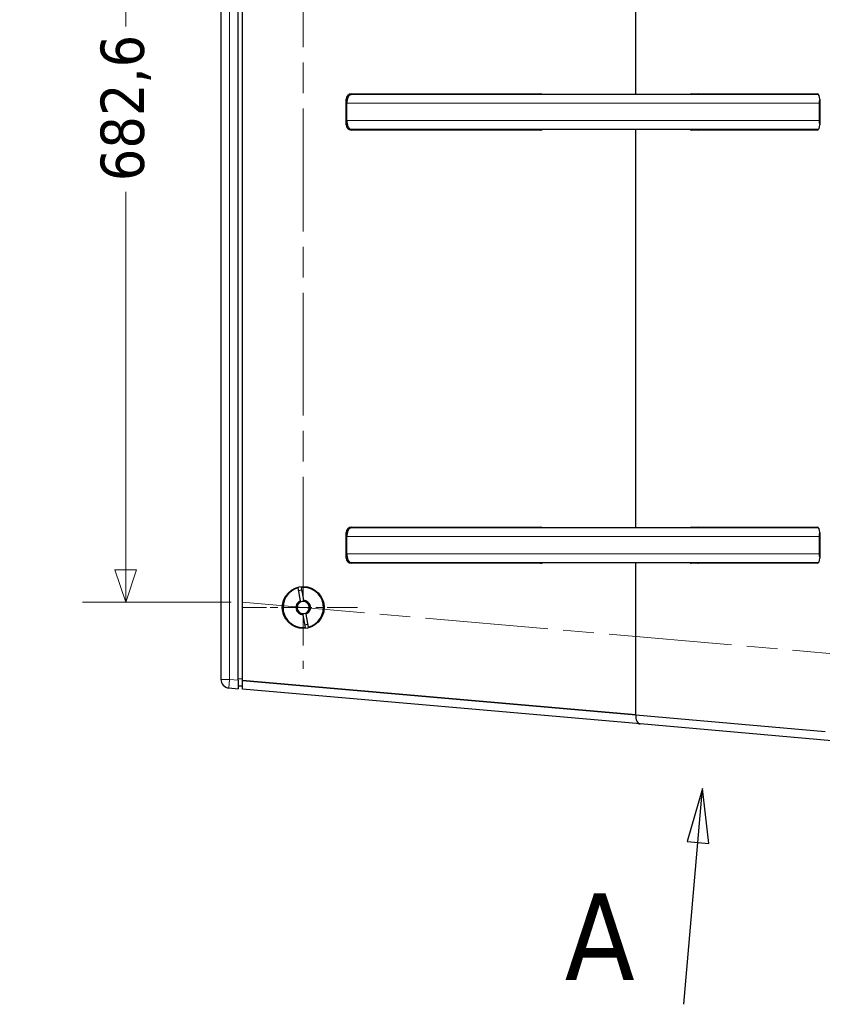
# Model space of a CAD drawing. Header units: millimetres. Extents: x -2236 to 4365, y 90 to 3088.
# Tile 36 of 39: x 2178 to 2733, y 1602 to 2284. Entities that reach past the tile are written whole.
import ezdxf

# ---------------------------------------------------------------- set-up
doc = ezdxf.new("R2010")
doc.units = ezdxf.units.MM
doc.header["$LTSCALE"] = 15
doc.linetypes.add('CHAIN', pattern=[0.3543, 0.2362, -0.0295, 0.0591, -0.0295])
doc.linetypes.add('LONG_DASH_DOTTED', pattern=[0.3001, 0.2362, -0.0295, 0.0049, -0.0295])
for name, color, linetype, lineweight, true_color in [('Centro (ISO)', 7, 'Continuous', 15, 0x0080bf), ("Linea d'asse (ISO)", 7, 'LONG_DASH_DOTTED', 15, 0xff0080), ('Quota (ISO)', 7, 'Continuous', 15, 0x008000), ('Visibile sottile (ISO)', 9, 'Continuous', 18, 0x808080)]:
    doc.layers.add(name, color=color, linetype=linetype, lineweight=lineweight, true_color=true_color)
doc.layers.add('Linea di sezione (ISO)', color=7, linetype='CHAIN', lineweight=25)
doc.layers.add('Visibile (ISO)', color=7, linetype='Continuous', lineweight=25)
doc.styles.add('Etichetta testo (ISO)', font='tahoma.ttf')
doc.styles.add('Testo nota (ISO)', font='tahoma.ttf')
doc.dimstyles.new('Default (ISO)', dxfattribs={"dimscale": 15, "dimtxt": 2, "dimasz": 1.5, "dimexe": 2, "dimexo": 0.5, "dimgap": 0.5, "dimtad": 1, "dimtoh": 1, "dimrnd": 1e-08, "dimtxsty": 'Testo nota (ISO)', "dimblk": 'Filled-1', "dimcen": 0.09, "dimdle": 10, "dimclrd": 256, "dimclre": 256, "dimclrt": 256, "dimazin": 2, "dimtfac": 0.75, "dimtmove": 0, "dimatfit": 3, "dimfxl": 0, "dimtolj": 1, "dimtzin": 0, "dimlwd": -1, "dimlwe": -1, "dimarcsym": 0})

# ---------------------------------------------------------------- blocks, each defined once
blk = doc.blocks.new('SezioneConv2d0')
at = {"layer": 'Linea di sezione (ISO)', "linetype": 'Continuous'}
for p, q in [((176.696, 116.752), (175.98, 114.305)), ((176.478, 114.261), (176.696, 116.752)), ((176.976, 114.218), (176.696, 116.752)), ((175.824, 106.79), (176.478, 114.261)), ((175.98, 114.305), (176.976, 114.218))]:
    blk.add_line(p, q, dxfattribs=at)
at = {"layer": 'Linea di sezione (ISO)', "linetype": 'Continuous', "flags": 128}
blk.add_lwpolyline([(176.976, 114.218), (176.696, 116.752), (175.98, 114.305), (176.976, 114.218)], dxfattribs=at)
at = {"layer": 'Linea di sezione (ISO)'}
blk.add_solid([(176.976, 114.218), (176.696, 116.752), (175.98, 114.305), (176.976, 114.218)], dxfattribs=at)
at = {"layer": 'Linea di sezione (ISO)', "insert": (170.336, 107.919), "char_height": 4, "attachment_point": 7, "style": 'Etichetta testo (ISO)'}
blk.add_mtext('A', dxfattribs=at)
blk = doc.blocks.new('Filled-1')
at = {"color": 0}
for p, q in [((0, 0), (-1, 0.333)), ((-1, 0.333), (-1, -0.333)), ((-1, 0), (0, 0)), ((-1, -0.333), (0, 0))]:
    blk.add_line(p, q, dxfattribs=at)
at = {"color": 0, "flags": 128}
blk.add_lwpolyline([(-1, -0.333), (0, 0), (-1, 0.333), (-1, -0.333)], dxfattribs=at)
at = {"color": 0}
blk.add_solid([(-1, -0.333), (0, 0), (-1, 0.333), (-1, -0.333)], dxfattribs=at)
blk = doc.blocks.new('*D19')
at = {"layer": 'Defpoints', "color": 0, "transparency": 16777216}
for p in [(2980.54, 2676.18), (-2236.49, 2219.75), (3189.41, 2061.87), (2980.54, 1763.32)]:
    blk.add_point(p, dxfattribs=at)
at = {"layer": 'Quota (ISO)', "transparency": 16777216}
for p, q in [((2988.02, 2676.83), (3200.94, 2695.46)), ((2988.02, 1762.66), (3200.94, 1744.03))]:
    blk.add_line(p, q, dxfattribs=at)
blk.add_arc((-2236.49, 2219.75), 5428.2, 355.23749, 4.76251, dxfattribs=at)
at = {"layer": 'Quota (ISO)', "transparency": 16777216, "xscale": 22.5, "yscale": 22.5, "zscale": 22.5}
for p, rotation in [((3171.05, 2692.85), 94.88125373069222), ((3171.05, 1746.65), 265.1187462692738)]:
    blk.add_blockref('Filled-1', p, dxfattribs=dict(at, rotation=rotation))
at = {"layer": 'Quota (ISO)', "transparency": 16777216, "insert": (3168.59, 2190.81), "char_height": 30, "attachment_point": 4, "rotation": 90, "style": 'Testo nota (ISO)'}
blk.add_mtext('\\A1;10°', dxfattribs=at)
blk = doc.blocks.new('*D31')
at = {"layer": 'Defpoints', "color": 0, "transparency": 16777216}
for p in [(2336.54, 2562.89), (2251.18, 1880.31), (2331.71, 1880.31)]:
    blk.add_point(p, dxfattribs=at)
at = {"layer": 'Quota (ISO)', "transparency": 16777216}
for p, q in [((2329.04, 2562.89), (2221.18, 2562.89)), ((2251.18, 2540.39), (2251.18, 2278.86)), ((2251.18, 1902.81), (2251.18, 2164.34)), ((2324.21, 1880.31), (2221.18, 1880.31))]:
    blk.add_line(p, q, dxfattribs=at)
at = {"layer": 'Quota (ISO)', "transparency": 16777216, "xscale": 22.5, "yscale": 22.5, "zscale": 22.5}
for p, rotation in [((2251.18, 2562.89), 90), ((2251.18, 1880.31), 270)]:
    blk.add_blockref('Filled-1', p, dxfattribs=dict(at, rotation=rotation))
at = {"layer": 'Quota (ISO)', "transparency": 16777216, "insert": (2251.18, 2171.84), "char_height": 30, "attachment_point": 4, "rotation": 90, "style": 'Testo nota (ISO)'}
blk.add_mtext('\\A1;682,6', dxfattribs=at)

msp = doc.modelspace()

# ---------------------------------------------------------------- linework, layer by layer
at = {"layer": 'Centro (ISO)', "linetype": 'CHAIN', "ltscale": 5.92634}
msp.add_line((2411.544, 1876.608), (2331.544, 1876.608), dxfattribs=at)
at = {"layer": "Linea d'asse (ISO)", "linetype": 'CHAIN', "ltscale": 23.990969}
for p, q in [((2374.044, 2604.576), (2374.044, 1834.108)), ((2331.706, 1880.312), (2828.573, 1836.842))]:
    msp.add_line(p, q, dxfattribs=at)
at = {"layer": 'Visibile (ISO)'}
for p, q in [((2332.044, 1826.076), (2332.044, 2613.42)), ((2317.044, 2588.338), (2317.044, 1826.863)), ((2329.044, 1826.338), (2329.044, 2588.338)), ((2604.253, 2231.748), (2604.253, 2507.748)), ((2604.253, 2231.748), (2604.253, 2507.748)), ((2730.636, 2231.748), (2407.267, 2231.748)), ((2407.353, 2232.248), (2538.178, 2232.248)), ((2642.425, 2232.248), (2729.721, 2232.248)), ((2403.753, 2210.848), (2403.753, 2228.648)), ((2404.253, 2213.748), (2404.253, 2225.748)), ((2731.271, 2213.748), (2731.271, 2225.748)), ((2731.521, 2228.648), (2731.521, 2210.848)), ((2407.267, 2207.748), (2730.636, 2207.748)), ((2538.178, 2207.248), (2407.353, 2207.248)), ((2604.253, 1931.748), (2604.253, 2207.748)), ((2604.253, 1931.748), (2604.253, 2207.748)), ((2729.721, 2207.248), (2642.425, 2207.248)), ((2730.636, 1931.748), (2407.267, 1931.748)), ((2407.353, 1932.248), (2538.178, 1932.248)), ((2642.425, 1932.248), (2729.721, 1932.248)), ((2403.753, 1910.848), (2403.753, 1928.648)), ((2404.253, 1913.748), (2404.253, 1925.748)), ((2731.271, 1913.748), (2731.271, 1925.748)), ((2731.521, 1928.648), (2731.521, 1910.848)), ((2407.267, 1907.748), (2730.636, 1907.748)), ((2538.178, 1907.248), (2407.353, 1907.248)), ((2604.253, 1802.261), (2604.253, 1907.748)), ((2604.253, 1802.261), (2604.253, 1907.748)), ((2729.721, 1907.248), (2642.425, 1907.248)), ((2372.209, 1881.259), (2370.634, 1890.186)), ((2372.604, 1890.533), (2374.178, 1881.606)), ((2375.484, 1862.682), (2373.91, 1871.609)), ((2375.88, 1871.957), (2377.454, 1863.029)), ((2322.521, 1820.886), (2329.044, 1820.315)), ((2329.044, 1826.338), (2329.044, 1820.315)), ((2329.044, 1822.315), (2332.044, 1822.315)), ((2332.044, 1826.076), (2604.253, 1802.261)), ((2332.044, 1820.053), (2332.044, 1826.076)), ((2604.253, 1802.261), (2332.044, 1826.076)), ((2607.175, 1795.982), (2332.044, 1820.053)), ((2604.253, 1802.261), (2735.312, 1790.795)), ((2604.253, 1802.261), (2735.317, 1790.794)), ((2739.965, 1784.365), (2607.175, 1795.982))]:
    msp.add_line(p, q, dxfattribs=at)
msp.add_circle((2374.044, 1876.608), 14.5, dxfattribs=at)
for centre, radius, start, end in [((2407.353, 2228.648), 3.6, 90, 180), ((2538.178, 2228.648), 3.6, 59.441568, 90), ((2407.353, 2210.848), 3.6, 180, 270), ((2538.178, 2210.848), 3.6, 270, 300.558432), ((2407.353, 1928.648), 3.6, 90, 180), ((2538.178, 1928.648), 3.6, 59.441568, 90), ((2407.353, 1910.848), 3.6, 180, 270), ((2538.178, 1910.848), 3.6, 270, 300.558432), ((2374.044, 1876.608), 14, 104.096044, 275.903956), ((2374.044, 1876.608), 14, 284.096044, 95.903956), ((2374.044, 1876.608), 12, 95.219808, 104.780192), ((2374.044, 1876.608), 5, 111.536959, 268.463041), ((2374.044, 1876.608), 4.188, 113.814396, 266.185604), ((2374.044, 1876.608), 4.188, 86.185604, 113.814396), ((2374.044, 1876.608), 5, 291.536959, 88.463041), ((2374.044, 1876.608), 4.188, 293.814396, 86.185604), ((2374.044, 1876.608), 4.188, 266.185604, 293.814396), ((2374.044, 1876.608), 12, 275.219808, 284.780192), ((2323.044, 1826.863), 6, 180, 265)]:
    msp.add_arc(centre, radius, start, end, dxfattribs=at)
for centre, major_axis, ratio, start_param, end_param in [((2642.425, 2228.648), (0, 3.6), 0.5, 0, 0.5333452), ((2647.621, 2228.648), (0, 3.6), 0.5, 0, 0.5333452), ((2729.721, 2228.648), (0, 3.6), 0.5, 4.712389, 6.2831853), ((2729.721, 2210.848), (0, -3.6), 0.5, 0, 1.5707963), ((2642.425, 2210.848), (0, -3.6), 0.5, 5.7498401, 6.2831853), ((2647.621, 2210.848), (0, -3.6), 0.5, 5.7498401, 6.2831853), ((2642.425, 1928.648), (0, 3.6), 0.5, 0, 0.5333452), ((2647.621, 1928.648), (0, 3.6), 0.5, 0, 0.5333452), ((2729.721, 1928.648), (0, 3.6), 0.5, 4.712389, 6.2831853), ((2729.721, 1910.848), (0, -3.6), 0.5, 0, 1.5707963), ((2642.425, 1910.848), (0, -3.6), 0.5, 5.7498401, 6.2831853), ((2647.621, 1910.848), (0, -3.6), 0.5, 5.7498401, 6.2831853), ((2607.698, 1801.959), (0.523, 5.977), 0.5762492, 1.5707963, 3.1415927)]:
    msp.add_ellipse(centre, major_axis=major_axis, ratio=ratio, start_param=start_param, end_param=end_param, dxfattribs=at)
for points, knots in [([(2407.267, 2231.748), (2407.081, 2231.748), (2406.878, 2231.711), (2406.479, 2231.553), (2406.284, 2231.432), (2405.94, 2231.148), (2405.76, 2230.959), (2405.423, 2230.51), (2405.266, 2230.249), (2405.003, 2229.725), (2404.873, 2229.413), (2404.648, 2228.742), (2404.553, 2228.382), (2404.411, 2227.699), (2404.351, 2227.312), (2404.272, 2226.521), (2404.253, 2226.118), (2404.253, 2225.748)], [0.89062029, 0.89062029, 0.89062029, 0.89062029, 1.00237039, 1.00237039, 1.1141205, 1.1141205, 1.22560996, 1.22560996, 1.33709942, 1.33709942, 1.44827099, 1.44827099, 1.55944256, 1.55944256, 1.67035031, 1.67035031, 1.78125806, 1.78125806, 1.78125806, 1.78125806]), ([(2731.271, 2225.748), (2731.271, 2226.115), (2731.289, 2226.516), (2731.368, 2227.3), (2731.429, 2227.683), (2731.507, 2228.052), (2731.514, 2228.083), (2731.521, 2228.114)], [1.801783, 1.801783, 1.801783, 1.801783, 1.91188265, 1.91188265, 2.02198231, 2.02198231, 2.03201231, 2.03201231, 2.03201231, 2.03201231]), ([(2404.253, 2213.748), (2404.253, 2213.378), (2404.272, 2212.975), (2404.351, 2212.184), (2404.411, 2211.797), (2404.553, 2211.113), (2404.648, 2210.754), (2404.873, 2210.082), (2405.003, 2209.771), (2405.266, 2209.247), (2405.423, 2208.986), (2405.76, 2208.537), (2405.94, 2208.348), (2406.284, 2208.064), (2406.479, 2207.943), (2406.878, 2207.785), (2407.081, 2207.748), (2407.267, 2207.748)], [1.78125806, 1.78125806, 1.78125806, 1.78125806, 1.89216581, 1.89216581, 2.00307356, 2.00307356, 2.11424513, 2.11424513, 2.2254167, 2.2254167, 2.33690616, 2.33690616, 2.44839562, 2.44839562, 2.56014572, 2.56014572, 2.67189583, 2.67189583, 2.67189583, 2.67189583]), ([(2731.521, 2211.381), (2731.514, 2211.412), (2731.507, 2211.443), (2731.429, 2211.813), (2731.368, 2212.196), (2731.289, 2212.98), (2731.271, 2213.381), (2731.271, 2213.748)], [1.57155368, 1.57155368, 1.57155368, 1.57155368, 1.58158368, 1.58158368, 1.69168334, 1.69168334, 1.801783, 1.801783, 1.801783, 1.801783]), ([(2407.267, 1931.748), (2407.081, 1931.748), (2406.878, 1931.711), (2406.479, 1931.553), (2406.284, 1931.432), (2405.94, 1931.148), (2405.76, 1930.959), (2405.423, 1930.51), (2405.266, 1930.249), (2405.003, 1929.725), (2404.873, 1929.413), (2404.648, 1928.742), (2404.553, 1928.382), (2404.411, 1927.699), (2404.351, 1927.312), (2404.272, 1926.521), (2404.253, 1926.118), (2404.253, 1925.748)], [0.89062029, 0.89062029, 0.89062029, 0.89062029, 1.00237039, 1.00237039, 1.1141205, 1.1141205, 1.22560996, 1.22560996, 1.33709942, 1.33709942, 1.44827099, 1.44827099, 1.55944256, 1.55944256, 1.67035031, 1.67035031, 1.78125806, 1.78125806, 1.78125806, 1.78125806]), ([(2731.271, 1925.748), (2731.271, 1926.115), (2731.289, 1926.516), (2731.368, 1927.3), (2731.429, 1927.683), (2731.507, 1928.052), (2731.514, 1928.083), (2731.521, 1928.114)], [1.801783, 1.801783, 1.801783, 1.801783, 1.91188265, 1.91188265, 2.02198231, 2.02198231, 2.03201231, 2.03201231, 2.03201231, 2.03201231]), ([(2404.253, 1913.748), (2404.253, 1913.378), (2404.272, 1912.975), (2404.351, 1912.184), (2404.411, 1911.797), (2404.553, 1911.113), (2404.648, 1910.754), (2404.873, 1910.082), (2405.003, 1909.771), (2405.266, 1909.247), (2405.423, 1908.986), (2405.76, 1908.537), (2405.94, 1908.348), (2406.284, 1908.064), (2406.479, 1907.943), (2406.878, 1907.785), (2407.081, 1907.748), (2407.267, 1907.748)], [1.78125806, 1.78125806, 1.78125806, 1.78125806, 1.89216581, 1.89216581, 2.00307356, 2.00307356, 2.11424513, 2.11424513, 2.2254167, 2.2254167, 2.33690616, 2.33690616, 2.44839562, 2.44839562, 2.56014572, 2.56014572, 2.67189583, 2.67189583, 2.67189583, 2.67189583]), ([(2731.521, 1911.381), (2731.514, 1911.412), (2731.507, 1911.443), (2731.429, 1911.813), (2731.368, 1912.196), (2731.289, 1912.98), (2731.271, 1913.381), (2731.271, 1913.748)], [1.57155368, 1.57155368, 1.57155368, 1.57155368, 1.58158368, 1.58158368, 1.69168334, 1.69168334, 1.801783, 1.801783, 1.801783, 1.801783])]:
    msp.add_open_spline(points, degree=3, knots=knots, dxfattribs=at)
for points, weights in [([(2372.353, 1880.439), (2372.287, 1880.813), (2372.209, 1881.259)], [1, 1.00412650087, 1]), ([(2374.178, 1881.606), (2374.257, 1881.16), (2374.323, 1880.786)], [1, 1.00412650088, 1]), ([(2373.91, 1871.609), (2373.831, 1872.055), (2373.765, 1872.429)], [1, 1.00412650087, 1]), ([(2375.735, 1872.776), (2375.801, 1872.403), (2375.88, 1871.957)], [1, 1.00412650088, 1])]:
    msp.add_rational_spline(points, weights, degree=2, dxfattribs=at)
at = {"layer": 'Visibile sottile (ISO)'}
for p, q in [((2323.044, 1826.863), (2323.044, 2588.338)), ((2404.253, 2225.748), (2731.271, 2225.748)), ((2731.271, 2213.748), (2404.253, 2213.748)), ((2404.253, 1925.748), (2731.271, 1925.748)), ((2731.271, 1913.748), (2404.253, 1913.748)), ((2329.044, 1827.315), (2332.044, 1827.315)), ((2317.044, 1826.863), (2323.044, 1826.863)), ((2323.044, 1826.863), (2322.521, 1820.886)), ((2329.044, 1826.338), (2323.044, 1826.863))]:
    msp.add_line(p, q, dxfattribs=at)

# ---------------------------------------------------------------- block references
at = {"layer": 'Linea di sezione (ISO)', "xscale": 15, "yscale": 15, "zscale": 15}
msp.add_blockref('SezioneConv2d0', (0, 0), dxfattribs=at)

# ---------------------------------------------------------------- dimensions: what is measured, and where the dimension line sits
at = {"layer": 'Quota (ISO)'}
dim = msp.add_angular_dim_3p(base=(3189.409, 2061.87), center=(-2236.49, 2219.748), p1=(2980.544, 1763.317), p2=(2980.544, 2676.179), dimstyle='Default (ISO)', override={"dimgap": 0.5, "dimtoh": 0, "dimadec": 2, "dimtol": 0, "dimlim": 0, "dimtp": 0, "dimtm": 0, "dimtdec": 2}, dxfattribs=at)
dim.commit()
dim.dimension.update_dxf_attribs({"geometry": '*D19', "text_midpoint": (3191.706, 2219.748), "dimtype": 165})
dim = msp.add_linear_dim(base=(2251.178, 1880.312), p1=(2336.544, 2562.888), p2=(2331.706, 1880.312), angle=90, dimstyle='Default (ISO)', override={"dimgap": 0.5, "dimtad": 0, "dimtoh": 0, "dimdec": 1, "dimtol": 0, "dimlim": 0, "dimtp": 0, "dimtm": 0, "dimtdec": 1, "dimtofl": 0, "dimatfit": 1}, dxfattribs=at)
dim.commit()
dim.dimension.update_dxf_attribs({"geometry": '*D31', "text_midpoint": (2251.178, 2221.6), "dimtype": 160})

doc.saveas('drawing.dxf')
